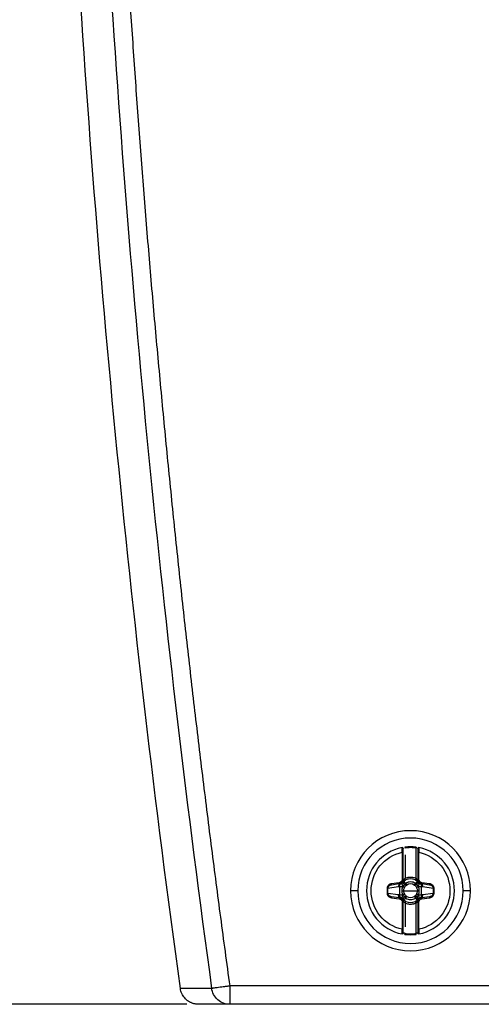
# Model space of a CAD drawing. Header units: millimetres. Extents: x 0 to 1118, y 0 to 864.
# Tile 3 of 67: x 135 to 185, y 142 to 250. Entities that reach past the tile are written whole.
import ezdxf

# ---------------------------------------------------------------- set-up
doc = ezdxf.new("R2010")
doc.units = ezdxf.units.MM
doc.layers.add('DIMENSIONS', color=140, linetype='Continuous', lineweight=25)
doc.styles.add('SLDTEXTSTYLE0', font='TXT', dxfattribs={"width": 0.75})
doc.dimstyles.new('SLDDIMSTYLE2', dxfattribs={"dimtxt": 10, "dimasz": 10, "dimexe": 0, "dimexo": 0.0625, "dimgap": 2.5, "dimtad": 0, "dimtih": 1, "dimtoh": 1, "dimdec": 1, "dimrnd": 1e-09, "dimzin": 12, "dimdsep": 46, "dimtxsty": 'SLDTEXTSTYLE0', "dimsah": 1, "dimcen": 0.09, "dimadec": 0, "dimazin": 3, "dimtfac": 1, "dimtdec": 1, "dimtofl": 0, "dimtmove": 0, "dimatfit": 3, "dimfxl": 0, "dimfrac": 2, "dimtolj": 1, "dimtzin": 12, "dimarcsym": 0})

# ---------------------------------------------------------------- blocks, each defined once
blk = doc.blocks.new('_D_6')
at = {"layer": 'DIMENSIONS'}
for p, q in [((165.59, 302.08), (89.43, 302.08)), ((92.61, 302.08), (92.61, 238.7)), ((79.68, 223.74), (76.63, 223.74)), ((76.63, 223.74), (76.63, 207.86)), ((105.54, 223.74), (108.59, 223.74)), ((108.59, 223.74), (108.59, 207.86)), ((76.63, 207.86), (79.68, 207.86)), ((108.59, 207.86), (105.54, 207.86)), ((92.61, 142.45), (92.61, 205.83)), ((153.1, 142.45), (89.43, 142.45))]:
    blk.add_line(p, q, dxfattribs=at)
for points in [[(92.61, 302.08), (91.07, 292.08), (94.15, 292.08)], [(92.61, 142.45), (94.15, 152.45), (91.07, 152.45)]]:
    blk.add_solid(points, dxfattribs=at)
at = {"layer": 'DIMENSIONS', "char_height": 10, "attachment_point": 1, "style": 'SLDTEXTSTYLE0'}
for s, insert in [('159.6', (75.98, 238.66)), ('6.28', (79.68, 220.75))]:
    blk.add_mtext(s, dxfattribs=dict(at, insert=insert))

msp = doc.modelspace()

# ---------------------------------------------------------------- linework, layer by layer
for p, q in [((176.6, 159.04), (176.6, 156.1)), ((176.7, 156.1), (176.7, 159.04)), ((176.89, 159.6), (176.9, 159.5)), ((178.1, 156.2), (178.1, 159.5)), ((178.3, 159.04), (178.3, 156.1)), ((178.4, 156.1), (178.4, 159.04)), ((176.9, 158.76), (176.9, 156.2)), ((176.69, 155.8), (176.69, 155.8)), ((176.7, 155.94), (176.7, 156.1)), ((176.76, 155.88), (176.74, 155.88)), ((178.29, 155.85), (178.28, 155.86)), ((178.3, 156.1), (178.4, 156.1)), ((178.3, 156.1), (178.3, 155.94)), ((178.32, 155.81), (178.32, 155.81)), ((171.75, 154.84), (170.95, 154.84)), ((175.03, 155.09), (174.94, 155.09)), ((174.94, 155.09), (174.94, 154.59)), ((176.17, 155.25), (175.03, 155.09)), ((175.03, 154.59), (175.03, 155.09)), ((175.29, 155.46), (175.44, 155.5)), ((176.27, 155.72), (175.42, 155.6)), ((175.44, 155.5), (175.42, 155.6)), ((175.44, 155.5), (176.28, 155.62)), ((176.28, 155.62), (176.27, 155.72)), ((176.28, 155.62), (176.47, 155.65)), ((176.3, 155.28), (176.3, 154.4)), ((176.75, 154.84), (177.5, 154.84)), ((177.5, 154.84), (178.26, 154.84)), ((178.54, 155.65), (178.73, 155.62)), ((178.71, 154.4), (178.71, 155.28)), ((178.73, 155.62), (178.74, 155.72)), ((178.73, 155.62), (179.57, 155.5)), ((179.59, 155.6), (178.74, 155.72)), ((179.98, 155.09), (178.84, 155.25)), ((179.57, 155.5), (179.59, 155.6)), ((179.57, 155.5), (179.72, 155.46)), ((179.98, 155.09), (179.98, 154.59)), ((180.07, 154.59), (180.07, 155.09)), ((184.06, 154.84), (183.25, 154.84)), ((175.03, 154.59), (176.17, 154.43)), ((175.44, 154.18), (175.29, 154.22)), ((175.44, 154.18), (175.42, 154.08)), ((175.42, 154.08), (176.27, 153.96)), ((176.28, 154.06), (175.44, 154.18)), ((176.28, 154.06), (176.27, 153.96)), ((176.47, 154.03), (176.28, 154.06)), ((176.69, 153.87), (176.69, 153.87)), ((176.7, 153.57), (176.7, 153.74)), ((176.72, 153.83), (176.73, 153.82)), ((178.25, 153.8), (178.26, 153.8)), ((178.3, 153.74), (178.3, 153.57)), ((178.32, 153.88), (178.32, 153.88)), ((178.73, 154.06), (178.54, 154.03)), ((179.57, 154.18), (178.73, 154.06)), ((178.73, 154.06), (178.74, 153.96)), ((178.74, 153.96), (179.59, 154.08)), ((178.84, 154.43), (179.98, 154.59)), ((179.72, 154.22), (179.57, 154.18)), ((179.57, 154.18), (179.59, 154.08)), ((179.98, 154.59), (180.07, 154.59)), ((176.7, 153.57), (176.6, 153.57)), ((176.6, 153.57), (176.6, 150.63)), ((176.7, 150.63), (176.7, 153.57)), ((176.9, 153.48), (176.9, 150.92)), ((178.1, 150.18), (178.1, 153.48)), ((178.3, 153.57), (178.3, 150.63)), ((178.4, 150.63), (178.4, 153.57)), ((178.12, 150.08), (178.1, 150.18)), ((155.8, 144.18), (152.39, 144.18)), ((186.4, 144.45), (157.78, 144.45)), ((157.78, 144.45), (157.78, 143.04)), ((157.78, 143.04), (157.78, 142.45)), ((157.78, 142.45), (154.37, 142.45)), ((186.45, 142.45), (157.78, 142.45))]:
    msp.add_line(p, q)
at = {"flags": 128}
for points in [[(178.12, 159.6), (178.12, 159.6), (178.12, 159.59), (178.12, 159.58), (178.11, 159.57), (178.11, 159.56), (178.11, 159.54), (178.11, 159.52), (178.1, 159.5)], [(176.98, 154.04), (177, 154.06), (177.01, 154.09), (177.03, 154.11), (177.04, 154.14), (177.06, 154.16), (177.07, 154.18), (177.08, 154.2), (177.09, 154.22)], [(176.89, 150.08), (176.89, 150.08), (176.89, 150.09), (176.89, 150.1), (176.9, 150.11), (176.9, 150.12), (176.9, 150.14), (176.9, 150.16), (176.9, 150.18)]]:
    msp.add_lwpolyline(points, dxfattribs=at)
for centre, radius, start, end in [((177.5, 154.84), 6.55, 0, 180), ((177.5, 154.84), 5.75, 0, 180), ((177.5, 154.84), 4.8, 101.0397, 180), ((177.5, 154.84), 4.8, 82.6656, 97.3344), ((177.5, 154.84), 4.8, 0, 78.9603), ((177.5, 154.84), 1.29, 66.1722, 113.825), ((177.5, 154.84), 6.55, 180, 0), ((177.5, 154.84), 5.75, 180, 0), ((177.5, 154.84), 4.8, 180, 258.9603), ((176.54, 155.28), 0.377, 100.5412, 183.9308), ((173.53, 149.46), 6.59, 59.8343, 62.0077), ((177.5, 154.84), 0.746, 56.6665, 123.0408), ((181.48, 149.46), 6.59, 117.9923, 120.1657), ((177.5, 154.84), 4.8, 281.0397, 0), ((173.53, 160.22), 6.59, 297.9923, 300.1657), ((177.5, 154.84), 1.29, 246.1729, 293.8252), ((177.5, 154.84), 0.746, 236.6665, 303.0408), ((181.48, 160.22), 6.59, 239.8343, 242.0077), ((178.47, 154.4), 0.377, 280.5412, 3.9308), ((177.5, 154.84), 4.8, 262.6656, 277.3344)]:
    msp.add_arc(centre, radius, start, end)
for points, knots in [([(152.39, 144.18), (149.62, 164.26), (147.27, 184.39), (143.37, 224.74), (141.83, 244.94), (140.7, 265.18)], [0, 0, 0, 0, 0.5, 0.5, 1, 1, 1, 1]), ([(146.32, 261.01), (146.39, 259.75), (146.54, 257.24), (146.78, 253.46), (147.02, 249.69), (147.28, 245.92), (147.54, 242.15), (147.82, 238.38), (148.1, 234.61), (148.4, 230.85), (148.7, 227.08), (149.01, 223.31), (149.33, 219.55), (149.67, 215.78), (150.01, 212.02), (150.36, 208.26), (150.72, 204.5), (151.09, 200.74), (151.47, 196.98), (151.86, 193.22), (152.25, 189.46), (152.66, 185.71), (153.08, 181.95), (153.51, 178.2), (153.94, 174.45), (154.39, 170.69), (154.84, 166.94), (155.31, 163.19), (155.78, 159.44), (156.27, 155.69), (156.76, 151.94), (157.26, 148.2), (157.6, 145.7), (157.78, 144.45)], [0, 0, 0, 0, 0.032273, 0.064543, 0.0968102, 0.1290748, 0.1613371, 0.1935972, 0.2258553, 0.2581117, 0.2903666, 0.3226201, 0.3548725, 0.3871239, 0.4193747, 0.4516249, 0.4838748, 0.5161246, 0.5483745, 0.5806247, 0.6128755, 0.645127, 0.6773794, 0.7096329, 0.7418878, 0.7741442, 0.8064024, 0.8386626, 0.8709249, 0.9031896, 0.9354569, 0.9677269, 1, 1, 1, 1]), ([(176.6, 150.63), (175.64, 150.84), (174.78, 151.37), (173.54, 152.9), (173.2, 153.86), (173.2, 155.82), (173.54, 156.78), (174.78, 158.31), (175.64, 158.84), (176.6, 159.04)], [0, 0, 0, 0, 0.25, 0.25, 0.5, 0.5, 0.75, 0.75, 1, 1, 1, 1]), ([(176.59, 159.55), (176.61, 159.56), (176.65, 159.55), (176.69, 159.51), (176.7, 159.48), (176.7, 159.45)], [0, 0, 0, 0, 0.5, 0.5, 1, 1, 1, 1]), ([(176.6, 159.04), (176.6, 159.07), (176.6, 159.11), (176.6, 159.17), (176.6, 159.23), (176.6, 159.28), (176.59, 159.33), (176.59, 159.37), (176.59, 159.43), (176.59, 159.49), (176.59, 159.54), (176.59, 159.55), (176.59, 159.55)], [0, 0, 0, 0, 0.08321, 0.162752, 0.23862, 0.310809, 0.379318, 0.444147, 0.505297, 0.673596, 0.838421, 1, 1, 1, 1]), ([(176.6, 159.04), (176.63, 159.04), (176.66, 159.04), (176.7, 159.04), (176.7, 159.04), (176.7, 159.04)], [0, 0, 0, 0, 0.5, 0.5, 1, 1, 1, 1]), ([(176.7, 159.04), (176.7, 159.15), (176.7, 159.26), (176.7, 159.41), (176.7, 159.45), (176.7, 159.45)], [0, 0, 0, 0, 0.5, 0.5, 1, 1, 1, 1]), ([(178.1, 159.5), (178.04, 159.51), (177.91, 159.52), (177.7, 159.54), (177.5, 159.54), (177.3, 159.54), (177.1, 159.52), (176.97, 159.51), (176.9, 159.5)], [0, 0, 0, 0, 0.167175, 0.33374, 0.5, 0.66626, 0.832825, 1, 1, 1, 1]), ([(178.3, 159.45), (178.3, 159.48), (178.32, 159.51), (178.36, 159.55), (178.4, 159.56), (178.42, 159.55)], [0, 0, 0, 0, 0.5, 0.5, 1, 1, 1, 1]), ([(178.3, 159.45), (178.3, 159.45), (178.3, 159.41), (178.3, 159.26), (178.3, 159.15), (178.3, 159.04)], [0, 0, 0, 0, 0.5, 0.5, 1, 1, 1, 1]), ([(178.3, 159.04), (178.3, 159.04), (178.31, 159.04), (178.35, 159.04), (178.38, 159.04), (178.4, 159.04)], [0, 0, 0, 0, 0.5, 0.5, 1, 1, 1, 1]), ([(178.42, 159.55), (178.42, 159.55), (178.42, 159.55), (178.42, 159.54), (178.42, 159.51), (178.42, 159.49), (178.42, 159.45), (178.42, 159.39), (178.42, 159.31), (178.41, 159.19), (178.41, 159.09), (178.4, 159.04)], [0, 0, 0, 0, 0.080565, 0.161919, 0.244095, 0.327122, 0.411028, 0.495836, 0.643959, 0.812033, 1, 1, 1, 1]), ([(178.4, 159.04), (179.37, 158.84), (180.23, 158.31), (181.47, 156.78), (181.8, 155.82), (181.8, 153.86), (181.47, 152.9), (180.23, 151.37), (179.37, 150.84), (178.4, 150.63)], [0, 0, 0, 0, 0.25, 0.25, 0.5, 0.5, 0.75, 0.75, 1, 1, 1, 1]), ([(176.6, 156.1), (176.6, 156.01), (176.57, 155.92), (176.45, 155.78), (176.36, 155.73), (176.27, 155.72)], [0, 0, 0, 0, 0.5, 0.5, 1, 1, 1, 1]), ([(176.7, 156.1), (176.7, 156.08), (176.7, 156.03), (176.69, 155.97), (176.66, 155.9), (176.63, 155.84), (176.59, 155.78), (176.54, 155.73), (176.48, 155.69), (176.42, 155.66), (176.35, 155.63), (176.31, 155.62), (176.28, 155.62)], [0, 0, 0, 0, 0.100222, 0.200291, 0.300246, 0.400125, 0.499968, 0.599814, 0.699701, 0.799668, 0.899755, 1, 1, 1, 1]), ([(176.7, 156.1), (176.7, 156.1), (176.7, 156.1), (176.66, 156.1), (176.63, 156.1), (176.6, 156.1)], [0, 0, 0, 0, 0.5, 0.5, 1, 1, 1, 1]), ([(176.63, 155.72), (176.65, 155.73), (176.67, 155.75), (176.68, 155.78), (176.69, 155.8)], [0, 0, 0, 0, 0.4973395, 1, 1, 1, 1]), ([(176.67, 155.8), (176.68, 155.81), (176.69, 155.84), (176.7, 155.89), (176.7, 155.92), (176.7, 155.94)], [0, 0, 0, 0, 0.323707, 0.656853, 1, 1, 1, 1]), ([(176.72, 155.94), (176.71, 155.93), (176.71, 155.91), (176.7, 155.87), (176.68, 155.83), (176.67, 155.81), (176.67, 155.8)], [0, 0, 0, 0, 0.141679, 0.530037, 0.785701, 1, 1, 1, 1]), ([(176.69, 155.82), (176.69, 155.83), (176.7, 155.83), (176.7, 155.84), (176.71, 155.84)], [0, 0, 0, 0, 0.509186, 1, 1, 1, 1]), ([(176.96, 155.63), (176.89, 155.68), (176.82, 155.72), (176.72, 155.78), (176.69, 155.8), (176.69, 155.8)], [0, 0, 0, 0, 0.5, 0.5, 1, 1, 1, 1]), ([(176.74, 155.87), (176.76, 155.89), (176.77, 155.91), (176.78, 155.97), (176.77, 156), (176.76, 156.03)], [0, 0, 0, 0, 0.5, 0.5, 1, 1, 1, 1]), ([(176.74, 155.87), (176.75, 155.88), (176.77, 155.9), (176.81, 155.92), (176.86, 155.95), (176.92, 155.98), (176.96, 156), (176.99, 156.02)], [0, 0, 0, 0, 0.177982, 0.353743, 0.527652, 0.762772, 1, 1, 1, 1]), ([(176.76, 155.88), (176.76, 155.88), (176.76, 155.88), (176.77, 155.87), (176.79, 155.85), (176.83, 155.81), (176.89, 155.75), (176.95, 155.68), (176.98, 155.64)], [0, 0, 0, 0, 0.111026, 0.230944, 0.359666, 0.497271, 0.712512, 1, 1, 1, 1]), ([(176.9, 156.2), (176.94, 156.21), (177.02, 156.25), (177.14, 156.28), (177.26, 156.31), (177.38, 156.32), (177.53, 156.33), (177.71, 156.32), (177.91, 156.27), (178.04, 156.22), (178.1, 156.2)], [0, 0, 0, 0, 0.100657, 0.200297, 0.29962, 0.399329, 0.500123, 0.667197, 0.832734, 1, 1, 1, 1]), ([(176.99, 156.02), (176.99, 156.02), (176.98, 156.03), (176.95, 156.1), (176.92, 156.15), (176.9, 156.2)], [0, 0, 0, 0, 0.5, 0.5, 1, 1, 1, 1]), ([(178.03, 155.64), (177.88, 155.74), (177.69, 155.8), (177.32, 155.8), (177.14, 155.74), (176.98, 155.64)], [0, 0, 0, 0, 0.5, 0.5, 1, 1, 1, 1]), ([(178.1, 156.2), (178.09, 156.15), (178.06, 156.1), (178.03, 156.03), (178.02, 156.02), (178.02, 156.02)], [0, 0, 0, 0, 0.5, 0.5, 1, 1, 1, 1]), ([(178.02, 156.02), (178.04, 156.01), (178.07, 155.99), (178.12, 155.97), (178.19, 155.93), (178.25, 155.89), (178.29, 155.86), (178.29, 155.85)], [0, 0, 0, 0, 0.135654, 0.293465, 0.474264, 0.863528, 1, 1, 1, 1]), ([(178.03, 155.64), (178.05, 155.65), (178.07, 155.68), (178.11, 155.72), (178.14, 155.75), (178.17, 155.77), (178.19, 155.79), (178.23, 155.82), (178.27, 155.85), (178.28, 155.86), (178.28, 155.86)], [0, 0, 0, 0, 0.116826, 0.221027, 0.312349, 0.390766, 0.456277, 0.508858, 0.774523, 1, 1, 1, 1]), ([(178.04, 155.64), (178.11, 155.69), (178.18, 155.74), (178.28, 155.8), (178.31, 155.81), (178.32, 155.81)], [0, 0, 0, 0, 0.5, 0.5, 1, 1, 1, 1]), ([(178.29, 155.85), (178.27, 155.87), (178.26, 155.89), (178.25, 155.95), (178.25, 155.98), (178.26, 156.01)], [0, 0, 0, 0, 0.5, 0.5, 1, 1, 1, 1]), ([(178.73, 155.62), (178.7, 155.62), (178.66, 155.63), (178.59, 155.66), (178.53, 155.69), (178.47, 155.73), (178.4, 155.81), (178.33, 155.93), (178.3, 156.04), (178.3, 156.1), (178.3, 156.1)], [0, 0, 0, 0, 0.1004291, 0.200709, 0.3008788, 0.4009772, 0.5010433, 0.7471952, 0.9939779, 1, 1, 1, 1]), ([(178.3, 155.94), (178.3, 155.94), (178.3, 155.92), (178.31, 155.87), (178.33, 155.83), (178.33, 155.81)], [0, 0, 0, 0, 0.019293, 0.51972, 1, 1, 1, 1]), ([(178.33, 155.81), (178.33, 155.82), (178.32, 155.85), (178.3, 155.89), (178.3, 155.92), (178.3, 155.94)], [0, 0, 0, 0, 0.323298, 0.659898, 1, 1, 1, 1]), ([(178.31, 155.84), (178.31, 155.84), (178.31, 155.83), (178.32, 155.83), (178.32, 155.83)], [0, 0, 0, 0, 0.4652, 1, 1, 1, 1]), ([(178.32, 155.81), (178.32, 155.8), (178.34, 155.76), (178.36, 155.73), (178.38, 155.72)], [0, 0, 0, 0, 0.506108, 1, 1, 1, 1]), ([(178.74, 155.72), (178.65, 155.73), (178.56, 155.78), (178.44, 155.92), (178.4, 156.01), (178.4, 156.1)], [0, 0, 0, 0, 0.5, 0.5, 1, 1, 1, 1]), ([(175.42, 155.6), (175.4, 155.59), (175.35, 155.59), (175.27, 155.56), (175.21, 155.53), (175.15, 155.49), (175.09, 155.44), (175.05, 155.39), (175.01, 155.34), (174.99, 155.29), (174.96, 155.24), (174.95, 155.19), (174.94, 155.14), (174.94, 155.11), (174.94, 155.09)], [0, 0, 0, 0, 0.104916, 0.205926, 0.303004, 0.396206, 0.485501, 0.570922, 0.652393, 0.729926, 0.803479, 0.873053, 0.938604, 1, 1, 1, 1]), ([(175.03, 155.09), (175.03, 155.19), (175.08, 155.29), (175.23, 155.44), (175.33, 155.49), (175.44, 155.5)], [0, 0, 0, 0, 0.5, 0.5, 1, 1, 1, 1]), ([(176.3, 155.28), (176.3, 155.3), (176.3, 155.34), (176.31, 155.42), (176.34, 155.49), (176.38, 155.56), (176.43, 155.6), (176.48, 155.64), (176.52, 155.65), (176.54, 155.66)], [0, 0, 0, 0, 0.130826, 0.235825, 0.47108, 0.603467, 0.735804, 0.85261, 1, 1, 1, 1]), ([(176.62, 155.28), (176.55, 155.28), (176.48, 155.28), (176.37, 155.28), (176.33, 155.28), (176.3, 155.28)], [0, 0, 0, 0, 0.5, 0.5, 1, 1, 1, 1]), ([(176.54, 155.66), (176.56, 155.67), (176.59, 155.68), (176.62, 155.7), (176.63, 155.72)], [0, 0, 0, 0, 0.507, 1, 1, 1, 1]), ([(176.54, 155.66), (176.54, 155.66), (176.54, 155.66), (176.54, 155.64), (176.55, 155.63), (176.56, 155.6), (176.57, 155.56), (176.58, 155.51), (176.6, 155.46), (176.62, 155.39), (176.64, 155.35), (176.64, 155.32)], [0, 0, 0, 0, 0.092239, 0.184572, 0.281429, 0.385977, 0.500101, 0.61655, 0.750057, 0.861085, 1, 1, 1, 1]), ([(176.62, 155.28), (176.61, 155.23), (176.59, 155.15), (176.57, 155.04), (176.56, 154.94), (176.56, 154.87), (176.56, 154.84)], [0, 0, 0, 0, 0.299965, 0.555092, 0.781942, 1, 1, 1, 1]), ([(176.56, 154.84), (176.56, 154.81), (176.56, 154.74), (176.57, 154.64), (176.59, 154.52), (176.61, 154.44), (176.62, 154.4)], [0, 0, 0, 0, 0.22093, 0.450908, 0.703899, 1, 1, 1, 1]), ([(176.63, 155.72), (176.64, 155.71), (176.66, 155.7), (176.73, 155.62), (176.79, 155.56), (176.84, 155.51)], [0, 0, 0, 0, 0.5, 0.5, 1, 1, 1, 1]), ([(176.84, 155.51), (176.83, 155.49), (176.8, 155.46), (176.76, 155.42), (176.7, 155.38), (176.67, 155.34), (176.64, 155.32)], [0, 0, 0, 0, 0.230173, 0.479582, 0.633545, 1, 1, 1, 1]), ([(176.96, 155.63), (176.94, 155.61), (176.9, 155.57), (176.86, 155.53), (176.84, 155.51)], [0, 0, 0, 0, 0.536732, 1, 1, 1, 1]), ([(178.17, 155.51), (178.15, 155.53), (178.12, 155.56), (178.07, 155.6), (178.05, 155.63), (178.04, 155.64)], [0, 0, 0, 0, 0.458667, 0.760554, 1, 1, 1, 1]), ([(178.38, 155.72), (178.37, 155.71), (178.35, 155.69), (178.28, 155.62), (178.22, 155.56), (178.17, 155.51)], [0, 0, 0, 0, 0.5, 0.5, 1, 1, 1, 1]), ([(178.37, 155.32), (178.35, 155.34), (178.31, 155.37), (178.25, 155.43), (178.2, 155.48), (178.17, 155.51)], [0, 0, 0, 0, 0.255048, 0.528788, 1, 1, 1, 1]), ([(178.37, 155.32), (178.37, 155.34), (178.38, 155.37), (178.39, 155.42), (178.41, 155.46), (178.43, 155.51), (178.44, 155.57), (178.46, 155.62), (178.47, 155.65), (178.47, 155.66), (178.47, 155.66)], [0, 0, 0, 0, 0.095826, 0.179251, 0.250284, 0.383822, 0.500387, 0.684925, 0.846606, 1, 1, 1, 1]), ([(178.38, 155.72), (178.39, 155.7), (178.42, 155.68), (178.45, 155.67), (178.47, 155.66)], [0, 0, 0, 0, 0.4928187, 1, 1, 1, 1]), ([(178.71, 155.28), (178.68, 155.28), (178.64, 155.28), (178.52, 155.28), (178.46, 155.28), (178.39, 155.28)], [0, 0, 0, 0, 0.5, 0.5, 1, 1, 1, 1]), ([(178.45, 154.84), (178.45, 154.87), (178.45, 154.94), (178.44, 155.04), (178.42, 155.16), (178.4, 155.23), (178.39, 155.28)], [0, 0, 0, 0, 0.22093, 0.450908, 0.703899, 1, 1, 1, 1]), ([(178.39, 154.4), (178.4, 154.45), (178.42, 154.52), (178.44, 154.64), (178.45, 154.74), (178.45, 154.81), (178.45, 154.84)], [0, 0, 0, 0, 0.299965, 0.555092, 0.781942, 1, 1, 1, 1]), ([(178.47, 155.66), (178.49, 155.65), (178.52, 155.64), (178.56, 155.61), (178.61, 155.57), (178.66, 155.5), (178.7, 155.43), (178.71, 155.34), (178.71, 155.3), (178.71, 155.28)], [0, 0, 0, 0, 0.108447, 0.199934, 0.350086, 0.500235, 0.749799, 0.860378, 1, 1, 1, 1]), ([(178.54, 155.65), (178.62, 155.63), (178.7, 155.59), (178.81, 155.44), (178.84, 155.35), (178.84, 155.25)], [0, 0, 0, 0, 0.5, 0.5, 1, 1, 1, 1]), ([(179.57, 155.5), (179.68, 155.49), (179.78, 155.44), (179.93, 155.29), (179.98, 155.19), (179.98, 155.09)], [0, 0, 0, 0, 0.5, 0.5, 1, 1, 1, 1]), ([(180.07, 155.09), (180.07, 155.11), (180.07, 155.16), (180.05, 155.22), (180.02, 155.29), (179.98, 155.36), (179.93, 155.43), (179.86, 155.49), (179.78, 155.54), (179.69, 155.58), (179.62, 155.59), (179.59, 155.6)], [0, 0, 0, 0, 0.082999, 0.173132, 0.270354, 0.374602, 0.485815, 0.60395, 0.728998, 0.860991, 1, 1, 1, 1]), ([(179.98, 155.09), (179.98, 155.09), (180, 155.09), (180.03, 155.09), (180.05, 155.09), (180.07, 155.09)], [0, 0, 0, 0, 0.5, 0.5, 1, 1, 1, 1]), ([(174.94, 154.59), (174.94, 154.57), (174.94, 154.52), (174.96, 154.46), (174.98, 154.39), (175.02, 154.32), (175.08, 154.25), (175.15, 154.19), (175.23, 154.14), (175.32, 154.1), (175.39, 154.09), (175.42, 154.08)], [0, 0, 0, 0, 0.082999, 0.173132, 0.270354, 0.374602, 0.485815, 0.60395, 0.728998, 0.860991, 1, 1, 1, 1]), ([(175.03, 154.59), (175.02, 154.59), (175.01, 154.59), (174.98, 154.59), (174.96, 154.59), (174.94, 154.59)], [0, 0, 0, 0, 0.5, 0.5, 1, 1, 1, 1]), ([(175.44, 154.18), (175.33, 154.19), (175.23, 154.24), (175.08, 154.39), (175.03, 154.49), (175.03, 154.59)], [0, 0, 0, 0, 0.5, 0.5, 1, 1, 1, 1]), ([(176.47, 154.03), (176.39, 154.05), (176.31, 154.09), (176.2, 154.24), (176.17, 154.33), (176.17, 154.43)], [0, 0, 0, 0, 0.5, 0.5, 1, 1, 1, 1]), ([(176.27, 153.96), (176.36, 153.95), (176.45, 153.9), (176.57, 153.76), (176.6, 153.67), (176.6, 153.57)], [0, 0, 0, 0, 0.5, 0.5, 1, 1, 1, 1]), ([(176.28, 154.06), (176.31, 154.06), (176.35, 154.05), (176.42, 154.02), (176.48, 153.99), (176.54, 153.95), (176.59, 153.9), (176.63, 153.84), (176.66, 153.78), (176.69, 153.71), (176.7, 153.65), (176.7, 153.6), (176.7, 153.57)], [0, 0, 0, 0, 0.100222, 0.200291, 0.300246, 0.400125, 0.499968, 0.599814, 0.699701, 0.799668, 0.899755, 1, 1, 1, 1]), ([(176.54, 154.02), (176.52, 154.03), (176.49, 154.04), (176.45, 154.07), (176.4, 154.11), (176.34, 154.17), (176.31, 154.25), (176.3, 154.34), (176.3, 154.38), (176.3, 154.4)], [0, 0, 0, 0, 0.108448, 0.199934, 0.350086, 0.500235, 0.749799, 0.860378, 1, 1, 1, 1]), ([(176.3, 154.4), (176.33, 154.4), (176.37, 154.4), (176.48, 154.4), (176.55, 154.4), (176.62, 154.4)], [0, 0, 0, 0, 0.5, 0.5, 1, 1, 1, 1]), ([(176.64, 154.36), (176.64, 154.34), (176.63, 154.31), (176.61, 154.26), (176.6, 154.22), (176.58, 154.17), (176.57, 154.11), (176.55, 154.06), (176.54, 154.03), (176.54, 154.02), (176.54, 154.02)], [0, 0, 0, 0, 0.095826, 0.179251, 0.250284, 0.383822, 0.500387, 0.684925, 0.846606, 1, 1, 1, 1]), ([(176.63, 153.96), (176.62, 153.98), (176.59, 154), (176.56, 154.01), (176.54, 154.02)], [0, 0, 0, 0, 0.492809, 1, 1, 1, 1]), ([(176.63, 153.96), (176.64, 153.96), (176.66, 153.98), (176.73, 154.06), (176.79, 154.12), (176.84, 154.17)], [0, 0, 0, 0, 0.5, 0.5, 1, 1, 1, 1]), ([(176.69, 153.87), (176.69, 153.88), (176.67, 153.92), (176.65, 153.95), (176.63, 153.96)], [0, 0, 0, 0, 0.5061076, 1, 1, 1, 1]), ([(176.64, 154.36), (176.66, 154.34), (176.7, 154.31), (176.76, 154.25), (176.81, 154.2), (176.84, 154.17)], [0, 0, 0, 0, 0.255048, 0.528788, 1, 1, 1, 1]), ([(176.7, 153.74), (176.7, 153.76), (176.7, 153.81), (176.68, 153.85), (176.68, 153.87)], [0, 0, 0, 0, 0.510477, 1, 1, 1, 1]), ([(176.68, 153.87), (176.68, 153.86), (176.69, 153.83), (176.71, 153.79), (176.71, 153.76), (176.71, 153.74)], [0, 0, 0, 0, 0.323351, 0.65995, 1, 1, 1, 1]), ([(176.97, 154.04), (176.9, 153.99), (176.83, 153.94), (176.73, 153.88), (176.7, 153.87), (176.69, 153.87)], [0, 0, 0, 0, 0.5, 0.5, 1, 1, 1, 1]), ([(176.7, 153.84), (176.7, 153.84), (176.69, 153.84), (176.69, 153.85), (176.69, 153.85)], [0, 0, 0, 0, 0.470834, 1, 1, 1, 1]), ([(176.72, 153.83), (176.74, 153.81), (176.75, 153.79), (176.76, 153.73), (176.76, 153.7), (176.75, 153.67)], [0, 0, 0, 0, 0.5, 0.5, 1, 1, 1, 1]), ([(176.99, 153.66), (176.97, 153.67), (176.94, 153.69), (176.89, 153.71), (176.82, 153.75), (176.76, 153.79), (176.72, 153.82), (176.72, 153.83)], [0, 0, 0, 0, 0.135621, 0.2934283, 0.4742532, 0.8635652, 1, 1, 1, 1]), ([(176.98, 154.04), (176.96, 154.03), (176.94, 154), (176.9, 153.96), (176.87, 153.93), (176.84, 153.91), (176.82, 153.89), (176.78, 153.86), (176.74, 153.83), (176.73, 153.82), (176.73, 153.82)], [0, 0, 0, 0, 0.116826, 0.221027, 0.312349, 0.390766, 0.456277, 0.508858, 0.774523, 1, 1, 1, 1]), ([(176.84, 154.17), (176.86, 154.15), (176.89, 154.12), (176.94, 154.08), (176.96, 154.05), (176.97, 154.04)], [0, 0, 0, 0, 0.458667, 0.760553, 1, 1, 1, 1]), ([(176.9, 153.48), (176.92, 153.52), (176.95, 153.57), (176.98, 153.65), (176.99, 153.66), (176.99, 153.66)], [0, 0, 0, 0, 0.5, 0.5, 1, 1, 1, 1]), ([(176.98, 154.04), (177.13, 153.94), (177.32, 153.88), (177.69, 153.88), (177.87, 153.94), (178.03, 154.04)], [0, 0, 0, 0, 0.5, 0.5, 1, 1, 1, 1]), ([(178.27, 153.81), (178.26, 153.8), (178.24, 153.78), (178.2, 153.76), (178.15, 153.73), (178.09, 153.7), (178.05, 153.67), (178.02, 153.66)], [0, 0, 0, 0, 0.1779807, 0.353741, 0.5276491, 0.7627602, 1, 1, 1, 1]), ([(178.02, 153.66), (178.02, 153.66), (178.03, 153.65), (178.06, 153.57), (178.09, 153.52), (178.1, 153.48)], [0, 0, 0, 0, 0.5, 0.5, 1, 1, 1, 1]), ([(178.25, 153.8), (178.25, 153.8), (178.25, 153.8), (178.24, 153.81), (178.22, 153.83), (178.18, 153.87), (178.12, 153.93), (178.06, 154), (178.03, 154.04)], [0, 0, 0, 0, 0.111026, 0.230944, 0.359666, 0.497271, 0.712512, 1, 1, 1, 1]), ([(178.05, 154.05), (178.07, 154.07), (178.11, 154.11), (178.15, 154.15), (178.17, 154.17)], [0, 0, 0, 0, 0.536732, 1, 1, 1, 1]), ([(178.05, 154.05), (178.12, 154), (178.19, 153.96), (178.29, 153.9), (178.32, 153.88), (178.32, 153.88)], [0, 0, 0, 0, 0.5, 0.5, 1, 1, 1, 1]), ([(178.17, 154.17), (178.18, 154.19), (178.21, 154.22), (178.25, 154.26), (178.31, 154.3), (178.34, 154.33), (178.37, 154.36)], [0, 0, 0, 0, 0.230173, 0.479582, 0.633545, 1, 1, 1, 1]), ([(178.38, 153.96), (178.37, 153.96), (178.35, 153.98), (178.28, 154.06), (178.22, 154.12), (178.17, 154.17)], [0, 0, 0, 0, 0.5, 0.5, 1, 1, 1, 1]), ([(178.27, 153.81), (178.25, 153.79), (178.24, 153.77), (178.23, 153.71), (178.24, 153.68), (178.25, 153.65)], [0, 0, 0, 0, 0.5, 0.5, 1, 1, 1, 1]), ([(178.29, 153.74), (178.3, 153.75), (178.3, 153.77), (178.31, 153.81), (178.32, 153.85), (178.34, 153.87), (178.34, 153.88)], [0, 0, 0, 0, 0.141679, 0.530037, 0.785708, 1, 1, 1, 1]), ([(178.3, 153.57), (178.3, 153.58), (178.3, 153.62), (178.32, 153.7), (178.36, 153.8), (178.42, 153.9), (178.51, 153.98), (178.61, 154.04), (178.69, 154.05), (178.73, 154.06)], [0, 0, 0, 0, 0.0060181, 0.1719518, 0.3375412, 0.5029634, 0.6683957, 0.8340156, 1, 1, 1, 1]), ([(178.34, 153.88), (178.34, 153.87), (178.32, 153.85), (178.31, 153.8), (178.3, 153.77), (178.3, 153.74), (178.3, 153.74)], [0, 0, 0, 0, 0.24212, 0.489491, 0.98262, 1, 1, 1, 1]), ([(178.32, 153.86), (178.32, 153.85), (178.31, 153.85), (178.31, 153.84), (178.3, 153.84)], [0, 0, 0, 0, 0.509186, 1, 1, 1, 1]), ([(178.38, 153.96), (178.36, 153.95), (178.34, 153.93), (178.33, 153.9), (178.32, 153.88)], [0, 0, 0, 0, 0.497339, 1, 1, 1, 1]), ([(178.47, 154.02), (178.47, 154.02), (178.47, 154.02), (178.47, 154.03), (178.46, 154.05), (178.45, 154.08), (178.44, 154.12), (178.43, 154.17), (178.41, 154.22), (178.39, 154.29), (178.37, 154.33), (178.37, 154.36)], [0, 0, 0, 0, 0.092239, 0.184572, 0.281429, 0.385977, 0.500101, 0.61655, 0.750058, 0.861085, 1, 1, 1, 1]), ([(178.47, 154.02), (178.45, 154.01), (178.42, 154), (178.39, 153.98), (178.38, 153.96)], [0, 0, 0, 0, 0.50699, 1, 1, 1, 1]), ([(178.39, 154.4), (178.46, 154.4), (178.52, 154.4), (178.64, 154.4), (178.68, 154.4), (178.71, 154.4)], [0, 0, 0, 0, 0.5, 0.5, 1, 1, 1, 1]), ([(178.4, 153.57), (178.4, 153.67), (178.44, 153.76), (178.56, 153.9), (178.65, 153.95), (178.74, 153.96)], [0, 0, 0, 0, 0.5, 0.5, 1, 1, 1, 1]), ([(178.71, 154.4), (178.71, 154.38), (178.71, 154.34), (178.7, 154.26), (178.67, 154.19), (178.63, 154.12), (178.58, 154.08), (178.53, 154.04), (178.49, 154.03), (178.47, 154.02)], [0, 0, 0, 0, 0.130826, 0.235825, 0.47108, 0.603467, 0.735804, 0.85261, 1, 1, 1, 1]), ([(179.98, 154.59), (179.98, 154.49), (179.93, 154.39), (179.78, 154.24), (179.68, 154.19), (179.57, 154.18)], [0, 0, 0, 0, 0.5, 0.5, 1, 1, 1, 1]), ([(179.59, 154.08), (179.61, 154.08), (179.66, 154.09), (179.74, 154.12), (179.8, 154.15), (179.86, 154.19), (179.92, 154.24), (179.96, 154.28), (180, 154.34), (180.02, 154.39), (180.05, 154.44), (180.06, 154.49), (180.07, 154.54), (180.07, 154.57), (180.07, 154.59)], [0, 0, 0, 0, 0.104916, 0.205926, 0.303004, 0.396206, 0.485501, 0.570922, 0.652393, 0.729926, 0.803479, 0.873053, 0.938604, 1, 1, 1, 1]), ([(178.1, 153.48), (178.07, 153.47), (177.99, 153.43), (177.87, 153.4), (177.75, 153.37), (177.63, 153.36), (177.48, 153.35), (177.3, 153.36), (177.1, 153.41), (176.97, 153.46), (176.9, 153.48)], [0, 0, 0, 0, 0.100657, 0.200297, 0.29962, 0.399329, 0.500123, 0.667197, 0.832734, 1, 1, 1, 1]), ([(178.3, 153.57), (178.3, 153.57), (178.31, 153.57), (178.35, 153.57), (178.38, 153.57), (178.4, 153.57)], [0, 0, 0, 0, 0.5, 0.5, 1, 1, 1, 1]), ([(176.59, 150.13), (176.59, 150.13), (176.59, 150.13), (176.59, 150.14), (176.59, 150.16), (176.59, 150.19), (176.59, 150.23), (176.59, 150.29), (176.59, 150.37), (176.6, 150.49), (176.6, 150.59), (176.6, 150.63)], [0, 0, 0, 0, 0.080565, 0.161919, 0.244095, 0.327122, 0.411028, 0.495836, 0.643959, 0.812033, 1, 1, 1, 1]), ([(176.7, 150.63), (176.7, 150.63), (176.7, 150.63), (176.66, 150.63), (176.63, 150.63), (176.6, 150.63)], [0, 0, 0, 0, 0.5, 0.5, 1, 1, 1, 1]), ([(176.7, 150.23), (176.7, 150.23), (176.7, 150.27), (176.7, 150.42), (176.7, 150.53), (176.7, 150.63)], [0, 0, 0, 0, 0.5, 0.5, 1, 1, 1, 1]), ([(178.3, 150.63), (178.3, 150.63), (178.32, 150.63), (178.35, 150.63), (178.38, 150.63), (178.4, 150.63)], [0, 0, 0, 0, 0.5, 0.5, 1, 1, 1, 1]), ([(178.3, 150.63), (178.3, 150.53), (178.3, 150.42), (178.3, 150.27), (178.3, 150.23), (178.3, 150.23)], [0, 0, 0, 0, 0.5, 0.5, 1, 1, 1, 1]), ([(178.4, 150.63), (178.41, 150.61), (178.41, 150.57), (178.41, 150.51), (178.41, 150.45), (178.41, 150.4), (178.42, 150.35), (178.42, 150.31), (178.42, 150.25), (178.42, 150.19), (178.42, 150.14), (178.42, 150.13), (178.42, 150.13)], [0, 0, 0, 0, 0.08321, 0.162752, 0.23862, 0.310809, 0.379318, 0.444147, 0.505297, 0.673596, 0.838421, 1, 1, 1, 1]), ([(176.7, 150.23), (176.7, 150.2), (176.69, 150.17), (176.65, 150.13), (176.61, 150.12), (176.59, 150.13)], [0, 0, 0, 0, 0.5, 0.5, 1, 1, 1, 1]), ([(176.9, 150.18), (176.85, 150.19), (176.8, 150.2), (176.73, 150.22), (176.7, 150.23), (176.7, 150.23)], [0, 0, 0, 0, 0.5, 0.5, 1, 1, 1, 1]), ([(176.9, 150.18), (176.97, 150.17), (177.1, 150.15), (177.3, 150.14), (177.5, 150.14), (177.7, 150.14), (177.91, 150.15), (178.04, 150.17), (178.1, 150.18)], [0, 0, 0, 0, 0.167175, 0.33374, 0.5, 0.66626, 0.832825, 1, 1, 1, 1]), ([(178.3, 150.23), (178.3, 150.23), (178.28, 150.22), (178.21, 150.2), (178.16, 150.19), (178.1, 150.18)], [0, 0, 0, 0, 0.5, 0.5, 1, 1, 1, 1]), ([(178.42, 150.13), (178.4, 150.12), (178.36, 150.13), (178.32, 150.17), (178.3, 150.2), (178.3, 150.23)], [0, 0, 0, 0, 0.5, 0.5, 1, 1, 1, 1]), ([(154.37, 142.45), (154.32, 142.45), (154.22, 142.45), (154.08, 142.47), (153.94, 142.5), (153.8, 142.53), (153.67, 142.58), (153.55, 142.63), (153.43, 142.68), (153.33, 142.74), (153.23, 142.81), (153.14, 142.87), (153.01, 142.98), (152.85, 143.14), (152.68, 143.37), (152.54, 143.63), (152.44, 143.9), (152.41, 144.08), (152.39, 144.18)], [0, 0, 0, 0, 0.0516413, 0.1026378, 0.1527635, 0.2018042, 0.2495611, 0.2958538, 0.3405224, 0.3834286, 0.4244559, 0.4635091, 0.5005132, 0.5996224, 0.7002424, 0.8012599, 0.90154, 1, 1, 1, 1]), ([(157.78, 144.45), (157.73, 144.44), (157.63, 144.43), (157.49, 144.41), (157.35, 144.39), (157.21, 144.37), (156.99, 144.34), (156.72, 144.31), (156.42, 144.26), (156.18, 144.23), (156, 144.21), (155.88, 144.19), (155.82, 144.18), (155.8, 144.18), (155.8, 144.18), (155.8, 144.18)], [0, 0, 0, 0, 0.048462, 0.096252, 0.1439, 0.19193, 0.240851, 0.366385, 0.500033, 0.60888, 0.728999, 0.829229, 0.944919, 0.971588, 1, 1, 1, 1]), ([(157.78, 142.45), (157.56, 142.45), (157.32, 142.49), (156.87, 142.65), (156.65, 142.78), (156.28, 143.11), (156.12, 143.31), (155.9, 143.74), (155.83, 143.96), (155.8, 144.18)], [0, 0, 0, 0, 0.25, 0.25, 0.5, 0.5, 0.75, 0.75, 1, 1, 1, 1])]:
    msp.add_open_spline(points, degree=3, knots=knots)
for points in [[(144.32, 260.89), (146.62, 221.86), (150.45, 182.91), (155.8, 144.18)], [(176.67, 155.8), (176.67, 155.8), (176.68, 155.81), (176.69, 155.82)], [(176.69, 155.8), (176.68, 155.8), (176.68, 155.8), (176.67, 155.8)], [(176.72, 155.94), (176.72, 155.9), (176.71, 155.85), (176.69, 155.82)], [(176.76, 155.88), (176.73, 155.86), (176.7, 155.83), (176.69, 155.8)], [(176.76, 155.88), (176.73, 155.86), (176.7, 155.83), (176.69, 155.8)], [(176.72, 155.94), (176.71, 155.94), (176.7, 155.94), (176.7, 155.94)], [(176.71, 155.84), (176.74, 155.88), (176.75, 155.93), (176.73, 155.98)], [(176.71, 155.84), (176.72, 155.85), (176.73, 155.86), (176.74, 155.87)], [(176.73, 155.98), (176.73, 155.96), (176.72, 155.95), (176.72, 155.94)], [(176.76, 156.03), (176.75, 156.01), (176.74, 156), (176.73, 155.98)], [(176.74, 155.87), (176.75, 155.88), (176.75, 155.88), (176.76, 155.88)], [(176.9, 156.2), (176.85, 156.15), (176.8, 156.09), (176.76, 156.03)], [(178.26, 156.01), (178.22, 156.07), (178.17, 156.14), (178.1, 156.2)], [(178.28, 155.98), (178.27, 155.99), (178.27, 156), (178.26, 156.01)], [(178.31, 155.84), (178.28, 155.88), (178.26, 155.93), (178.28, 155.98)], [(178.3, 155.94), (178.29, 155.95), (178.29, 155.97), (178.28, 155.98)], [(178.28, 155.86), (178.28, 155.86), (178.29, 155.86), (178.29, 155.85)], [(178.28, 155.86), (178.3, 155.85), (178.31, 155.83), (178.32, 155.81)], [(178.32, 155.81), (178.31, 155.83), (178.3, 155.85), (178.28, 155.86)], [(178.32, 155.83), (178.3, 155.86), (178.29, 155.9), (178.3, 155.94)], [(178.29, 155.85), (178.3, 155.85), (178.3, 155.85), (178.31, 155.84)], [(178.3, 155.94), (178.3, 155.94), (178.3, 155.94), (178.3, 155.94)], [(178.32, 155.83), (178.33, 155.82), (178.33, 155.81), (178.33, 155.81)], [(178.33, 155.81), (178.33, 155.81), (178.32, 155.81), (178.32, 155.81)], [(176.3, 155.28), (176.25, 155.27), (176.21, 155.26), (176.17, 155.25)], [(176.47, 155.65), (176.5, 155.65), (176.52, 155.65), (176.54, 155.66)], [(176.56, 154.84), (176.63, 154.84), (176.7, 154.84), (176.75, 154.84)], [(176.64, 155.32), (176.64, 155.31), (176.63, 155.29), (176.62, 155.28)], [(176.64, 155.32), (176.73, 155.28), (176.81, 155.24), (176.87, 155.22)], [(176.75, 154.84), (176.75, 154.95), (176.79, 155.06), (176.84, 155.16)], [(176.84, 154.52), (176.79, 154.62), (176.75, 154.73), (176.75, 154.84)], [(176.84, 155.51), (176.89, 155.46), (176.94, 155.41), (176.97, 155.38)], [(176.84, 155.16), (176.85, 155.18), (176.86, 155.2), (176.87, 155.22)], [(176.87, 155.22), (176.9, 155.28), (176.93, 155.34), (176.97, 155.38)], [(176.98, 155.64), (176.98, 155.64), (176.97, 155.64), (176.96, 155.63)], [(177.06, 155.44), (177.04, 155.49), (177, 155.56), (176.96, 155.63)], [(176.97, 155.38), (176.99, 155.4), (177.03, 155.42), (177.06, 155.44)], [(177.1, 155.46), (177.07, 155.51), (177.03, 155.58), (176.98, 155.64)], [(177.06, 155.44), (177.07, 155.45), (177.09, 155.46), (177.1, 155.46)], [(178.03, 155.64), (177.99, 155.57), (177.95, 155.51), (177.91, 155.46)], [(177.91, 155.46), (177.93, 155.46), (177.94, 155.45), (177.95, 155.44)], [(178.04, 155.64), (178, 155.57), (177.97, 155.5), (177.95, 155.44)], [(177.95, 155.44), (177.98, 155.43), (178.01, 155.41), (178.04, 155.38)], [(178.04, 155.64), (178.04, 155.64), (178.03, 155.64), (178.03, 155.64)], [(178.17, 155.51), (178.12, 155.46), (178.07, 155.41), (178.04, 155.38)], [(178.04, 155.38), (178.08, 155.34), (178.11, 155.28), (178.14, 155.22)], [(178.14, 155.22), (178.2, 155.24), (178.28, 155.28), (178.37, 155.32)], [(178.14, 155.22), (178.15, 155.2), (178.16, 155.18), (178.17, 155.16)], [(178.17, 155.16), (178.22, 155.06), (178.26, 154.95), (178.26, 154.84)], [(178.26, 154.84), (178.26, 154.73), (178.22, 154.62), (178.17, 154.52)], [(178.45, 154.84), (178.38, 154.84), (178.31, 154.84), (178.26, 154.84)], [(178.39, 155.28), (178.38, 155.29), (178.37, 155.31), (178.37, 155.32)], [(178.47, 155.66), (178.49, 155.65), (178.51, 155.65), (178.54, 155.65)], [(178.84, 155.25), (178.8, 155.26), (178.76, 155.27), (178.71, 155.28)], [(176.17, 154.43), (176.21, 154.42), (176.25, 154.41), (176.3, 154.4)], [(176.54, 154.02), (176.52, 154.03), (176.5, 154.03), (176.47, 154.03)], [(176.62, 154.4), (176.63, 154.39), (176.64, 154.37), (176.64, 154.36)], [(176.87, 154.46), (176.81, 154.43), (176.73, 154.4), (176.64, 154.36)], [(176.68, 153.87), (176.68, 153.87), (176.69, 153.86), (176.69, 153.87)], [(176.69, 153.85), (176.68, 153.86), (176.68, 153.86), (176.68, 153.87)], [(176.69, 153.87), (176.7, 153.85), (176.71, 153.83), (176.73, 153.82)], [(176.69, 153.87), (176.7, 153.85), (176.71, 153.83), (176.73, 153.82)], [(176.69, 153.85), (176.71, 153.82), (176.72, 153.78), (176.71, 153.74)], [(176.72, 153.83), (176.71, 153.83), (176.71, 153.83), (176.7, 153.84)], [(176.7, 153.84), (176.73, 153.8), (176.74, 153.75), (176.73, 153.7)], [(176.7, 153.74), (176.7, 153.74), (176.71, 153.74), (176.71, 153.74)], [(176.71, 153.74), (176.72, 153.73), (176.72, 153.71), (176.73, 153.7)], [(176.73, 153.82), (176.72, 153.82), (176.72, 153.82), (176.72, 153.83)], [(176.73, 153.7), (176.74, 153.69), (176.74, 153.68), (176.75, 153.67)], [(176.75, 153.67), (176.79, 153.61), (176.84, 153.54), (176.9, 153.48)], [(176.87, 154.46), (176.86, 154.48), (176.85, 154.5), (176.84, 154.52)], [(176.84, 154.17), (176.89, 154.22), (176.94, 154.27), (176.97, 154.3)], [(176.97, 154.3), (176.93, 154.34), (176.9, 154.4), (176.87, 154.46)], [(177.06, 154.24), (177.03, 154.25), (177, 154.27), (176.97, 154.3)], [(176.97, 154.04), (177, 154.11), (177.04, 154.18), (177.06, 154.24)], [(176.97, 154.04), (176.97, 154.04), (176.98, 154.04), (176.98, 154.04)], [(177.09, 154.22), (177.08, 154.22), (177.07, 154.23), (177.06, 154.24)], [(177.95, 154.24), (177.94, 154.23), (177.92, 154.22), (177.91, 154.21)], [(177.91, 154.21), (177.94, 154.17), (177.98, 154.1), (178.03, 154.04)], [(178.04, 154.3), (178.01, 154.28), (177.98, 154.26), (177.95, 154.24)], [(177.95, 154.24), (177.97, 154.18), (178.01, 154.12), (178.05, 154.05)], [(178.03, 154.04), (178.03, 154.04), (178.04, 154.04), (178.05, 154.05)], [(178.14, 154.46), (178.11, 154.4), (178.08, 154.34), (178.04, 154.3)], [(178.17, 154.17), (178.12, 154.22), (178.07, 154.27), (178.04, 154.3)], [(178.1, 153.48), (178.16, 153.53), (178.21, 153.59), (178.25, 153.65)], [(178.17, 154.52), (178.16, 154.5), (178.15, 154.48), (178.14, 154.46)], [(178.37, 154.36), (178.28, 154.4), (178.2, 154.43), (178.14, 154.46)], [(178.25, 153.8), (178.28, 153.82), (178.31, 153.85), (178.32, 153.88)], [(178.25, 153.8), (178.28, 153.82), (178.31, 153.85), (178.32, 153.88)], [(178.27, 153.81), (178.26, 153.8), (178.26, 153.8), (178.25, 153.8)], [(178.25, 153.65), (178.26, 153.66), (178.27, 153.68), (178.28, 153.7)], [(178.3, 153.84), (178.27, 153.8), (178.26, 153.75), (178.28, 153.7)], [(178.3, 153.84), (178.29, 153.83), (178.28, 153.82), (178.27, 153.81)], [(178.28, 153.7), (178.28, 153.72), (178.29, 153.73), (178.29, 153.74)], [(178.29, 153.74), (178.29, 153.78), (178.3, 153.82), (178.32, 153.86)], [(178.29, 153.74), (178.3, 153.74), (178.3, 153.74), (178.3, 153.74)], [(178.32, 153.88), (178.33, 153.88), (178.33, 153.88), (178.34, 153.88)], [(178.34, 153.88), (178.34, 153.88), (178.33, 153.87), (178.32, 153.86)], [(178.37, 154.36), (178.37, 154.37), (178.38, 154.39), (178.39, 154.4)], [(178.54, 154.03), (178.51, 154.03), (178.49, 154.03), (178.47, 154.02)], [(178.71, 154.4), (178.76, 154.41), (178.8, 154.42), (178.84, 154.43)], [(152.39, 144.18), (152.39, 144.18), (152.39, 144.18), (152.39, 144.18)], [(154.37, 142.45), (154.37, 142.45), (154.37, 142.45), (154.37, 142.45)]]:
    msp.add_open_spline(points, degree=3)

# ---------------------------------------------------------------- dimensions: what is measured, and where the dimension line sits
at = {"layer": 'DIMENSIONS'}
dim = msp.add_linear_dim(base=(92.61, 142.45), p1=(166.86, 302.08), p2=(154.37, 142.45), angle=90, dimstyle='SLDDIMSTYLE2', dxfattribs=at)
dim.commit()
dim.dimension.update_dxf_attribs({"geometry": '_D_6', "text_midpoint": (92.61, 222.27), "dimtype": 160})

doc.saveas('drawing.dxf')
